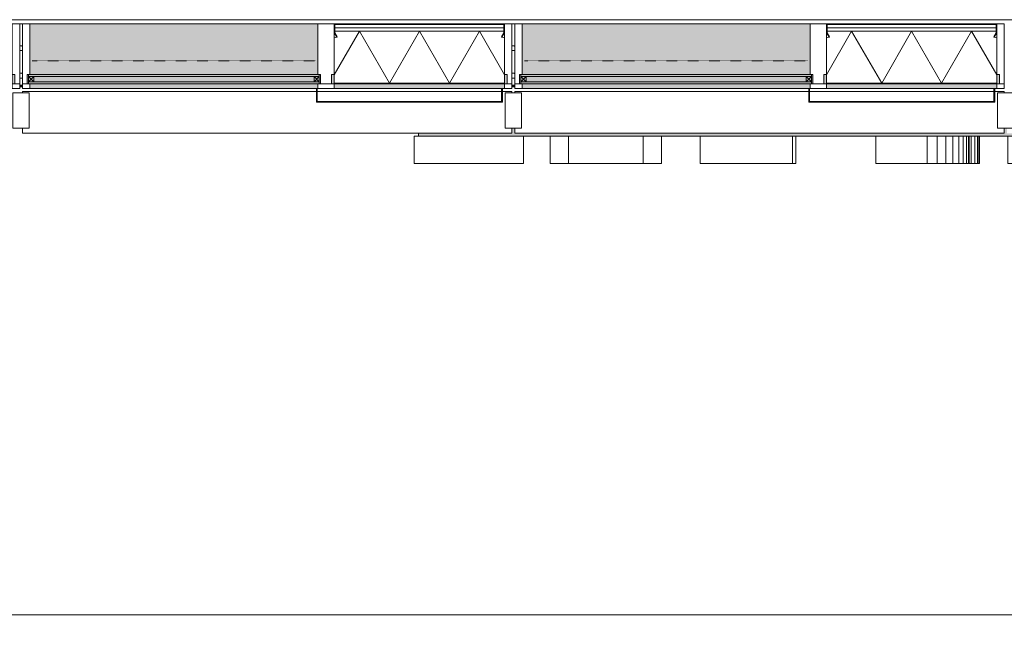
# Model space of a CAD drawing. Header units: millimetres. Extents: x -281 to 121694, y -16481 to 65128.
# Tile 168 of 256: x 35195 to 38795, y 6789 to 9055. Entities that reach past the tile are written whole.
import ezdxf

# ---------------------------------------------------------------- set-up
doc = ezdxf.new("R2010")
doc.units = ezdxf.units.MM
doc.linetypes.add('NLRS_Dash-0_6mm_Space-0_6mm_cpz', pattern=[1.2, 0.6, -0.6])
for name, color, linetype, lineweight in [('A--L$01A__Algemeen', 7, 'Continuous', 5), ('A--L21__Buitenwanden', 3, 'Continuous', 5), ('A--L3__Afbouw', 2, 'Continuous', 5), ('A--L82__LosseGebruikersInvent', 1, 'Continuous', 5), ('A--LD21__DetailPenFijnHidden', 1, 'Continuous', 5), ('A--M$01A__Algemeen', 1, 'Continuous', 5), ('A--M$01A__Algemeen-100', 1, 'Continuous', 5)]:
    doc.layers.add(name, color=color, linetype=linetype, lineweight=lineweight)
doc.styles.add('Arial_1', font='arial.ttf', dxfattribs={"height": 180})
doc.dimstyles.new('1_8mm', dxfattribs={"dimscale": 304.8, "dimtxt": 183.646692, "dimasz": 0.590551, "dimexe": 0.295276, "dimexo": 0.0625, "dimgap": 0.328084, "dimtad": 1, "dimdec": 0, "dimzin": 0, "dimdsep": 46, "dimtxsty": 'Arial_1', "dimblk1": 'OBLIQUE', "dimblk2": 'OBLIQUE', "dimsah": 1, "dimcen": 0.09, "dimdle": 0.295276, "dimazin": 0, "dimtfac": 1, "dimtdec": 4, "dimtix": 1, "dimtmove": 0, "dimatfit": 3, "dimfxl": 0.295276, "dimfxlon": 1, "dimtvp": 1, "dimtolj": 1, "dimtzin": 0, "dimarcsym": 2})
pattern_1 = [(119.982, (19.999, 91.339), (-450.0056378, 799.997313), [10, -1490.833]), (0, (20, 91.34), (0, -100), [10, -140]), (60.018, (30.001, 91.339), (450.0056378, 799.997313), [10, -1490.833]), (119.982, (69.999, 91.339), (-450.0056378, 799.997313), [10, -1490.833]), (0, (70, 91.34), (0, -100), [10, -140]), (60.018, (80.001, 91.339), (450.0056378, 799.997313), [10, -1490.833]), (119.982, (119.999, 91.339), (-450.0056378, 799.997313), [10, -1490.833]), (0, (120, 91.34), (0, -100), [10, -140]), (60.018, (130.001, 91.339), (450.0056378, 799.997313), [10, -1490.833]), (119.982, (59.999, 49.999), (-450.0056378, 799.997313), [10, -1490.833]), (180, (55, 58.66), (-1e-14, -100), [10, -140]), (60.018, (40.001, 49.999), (450.0056378, 799.997313), [10, -1490.833]), (119.982, (44.999, 41.339), (-450.0056378, 799.997313), [10, -1490.833]), (0, (45, 41.34), (0, -100), [10, -140]), (60.018, (55.001, 41.339), (450.0056378, 799.997313), [10, -1490.833]), (119.982, (109.999, 49.999), (-450.0056378, 799.997313), [10, -1490.833]), (180, (105, 58.66), (-1e-14, -100), [10, -140]), (60.018, (90.001, 49.999), (450.0056378, 799.997313), [10, -1490.833]), (119.982, (94.999, 41.339), (-450.0056378, 799.997313), [10, -1490.833]), (0, (95, 41.34), (0, -100), [10, -140]), (60.018, (105.001, 41.339), (450.0056378, 799.997313), [10, -1490.833]), (29.745, (141.329, 55.019), (899.9984713, 500.0021283), [10, -1199.339]), (90, (141.34, 45), (-150, 9e-15), [10, -90]), (150.255, (150.011, 40.019), (-899.9984713, 500.0021283), [10, -1199.339]), (60.018, (15.001, 0), (450.0056378, 799.997313), [10, -1490.833]), (0, (20, 8.66), (0, -100), [10, -140]), (119.982, (34.999, 0), (-450.0056378, 799.997313), [10, -1490.833]), (60.018, (65.001, 0), (450.0056378, 799.997313), [10, -1490.833]), (0, (70, 8.66), (0, -100), [10, -140]), (119.982, (84.999, 0), (-450.0056378, 799.997313), [10, -1490.833]), (60.018, (115.001, 0), (450.0056378, 799.997313), [10, -1490.833]), (0, (120, 8.66), (0, -100), [10, -140]), (119.982, (134.999, 0), (-450.0056378, 799.997313), [10, -1490.833]), (29.745, (-0.011, 40.019), (899.9984713, 500.0021283), [10, -1199.339]), (90, (8.66, 45), (-150, 9e-15), [10, -90]), (150.255, (8.671, 55.019), (-899.9984713, 500.0021283), [10, -1199.339])]

# ---------------------------------------------------------------- blocks, each defined once
blk = doc.blocks.new('Rectangular Mullion - gevelband kader-V260-L_80_ 12')
at = {"layer": 'A--L3__Afbouw'}
for p, q in [((80204.9, 8788), (80204.9, 8793)), ((80204.9, 8793), (81280, 8793)), ((81283, 8793), (81957, 8793)), ((81960, 8793), (81994.9, 8793)), ((81994.9, 8793), (81994.9, 8788)), ((80204.9, 8640), (80204.9, 8658)), ((81994.9, 8640), (80204.9, 8640)), ((81994.9, 8658), (81994.9, 8640))]:
    blk.add_line(p, q, dxfattribs=at)
blk = doc.blocks.new('NLRS_21_GM_LB_element gevel_gen_cpz - NLRS_21_13_08_elementgevel element_gen_cpz-V373-L_80_ 12')
at = {"layer": 'A--L$01A__Algemeen'}
for points in [[(-877.5, -17), (-877.5, -52), (-867.5, -51.5), (-867.5, -20), (-245, -20), (-245, -52), (-235, -52), (-235, -17), (-867.5, -17)], [(-65.7, -52), (-185, -52), (-185, -237), (867.5, -237), (867.5, -52), (307.6, -52)]]:
    blk.add_hatch(color=256, dxfattribs=at).paths.add_polyline_path(points)
h = blk.add_hatch(color=256, dxfattribs=at)
h.paths.add_polyline_path([(-860, 0), (-867.5, 0), (-867.5, -17), (-245, -17), (-245, 0), (-857, 0)])
h.paths.add_polyline_path([(-183, 0), (-185, 0), (-185, -17), (867.5, -17), (867.5, 0), (-180, 0)])
h = blk.add_hatch(dxfattribs=at)
h.set_pattern_fill('FP_350', color=256, style=0, pattern_type=2)
h.set_pattern_definition([(225, (34300, 8803), (449.013, -449.013), []), (225, (34141.25, 8803), (6e-14, -898.026), []), (225, (34458.75, 8803), (6e-14, -898.026), [])])
h.paths.add_polyline_path([(-858.1, -188.2), (-866.8, -203.3), (-865.1, -204.3), (-856.3, -189.2)])
h.paths.add_polyline_path([(-254.4, -188.2), (-256.2, -189.2), (-247.4, -204.3), (-245.7, -203.3)])
h.paths.add_polyline_path([(-865.5, -205.8), (-867.5, -205.8), (-867.5, -232), (-865.5, -232)])
h.paths.add_polyline_path([(-245, -205.8), (-247, -205.8), (-247, -232), (-245, -232)])
h.paths.add_polyline_path([(-862.5, -235), (-862.5, -237), (-250, -237), (-250, -235), (-812.4, -235)])
h = blk.add_hatch(dxfattribs=at)
h.set_pattern_fill('FP_349', color=256, style=0, pattern_type=2)
h.set_pattern_definition([(225, (34300, 8803), (42.42641, -42.42641), []), (315, (34300, 8803), (42.42641, 42.42641), [])])
h.paths.add_polyline_path([(-245, -185.7), (-249.9, -186.3), (-254.4, -188.2), (-245, -204.5)])
for p, q in [((-867.5, 0), (-895, 0)), ((-895, 0), (-895, -17)), ((-867.5, -17), (-867.5, 0)), ((-867.5, 0), (-860, 0)), ((-857, 0), (-245, 0)), ((-185, 0), (-245, 0)), ((-245, 0), (-245, -17)), ((-185, -17), (-185, 0)), ((-185, 0), (-183, 0)), ((-180, 0), (867.5, 0)), ((895, 0), (867.5, 0)), ((867.5, 0), (867.5, -17)), ((895, -17), (895, 0)), ((-877.5, -17), (-895, -17)), ((-895, -17), (-895, -237)), ((-895, -17), (-867.5, -17)), ((-877.5, -52), (-877.5, -17)), ((-245, -17), (-867.5, -17)), ((-245, -20), (-867.5, -20)), ((-867.5, -20), (-867.5, -185.7)), ((-245, -20), (-867.5, -20)), ((-867.5, -20), (-867.5, -185.7)), ((-775.6, -210), (-665.9, -20)), ((-556.2, -210), (-665.9, -20)), ((-556.2, -210), (-446.6, -20)), ((-336.9, -210), (-446.6, -20)), ((-245, -17), (-190, -17)), ((-245, -185.7), (-245, -20)), ((-245, -185.7), (-245, -20)), ((-195, -17), (-235, -17)), ((-235, -17), (-235, -52)), ((-195, -52), (-195, -17)), ((872.5, -17), (895, -17)), ((895, -17), (877.5, -17)), ((877.5, -17), (877.5, -52)), ((895, -237), (895, -17)), ((-867.5, -52), (-877.5, -52)), ((-775.6, -210), (-867.5, -50.9)), ((-336.9, -210), (-245, -50.9)), ((-235, -52), (-245, -52)), ((-190, -52), (-195, -52)), ((-185, -237), (-185, -52)), ((867.5, -52), (867.5, -237)), ((877.5, -52), (872.5, -52)), ((-867.5, -185.7), (-867.5, -204.5)), ((-867.5, -204.5), (-867.5, -205.8)), ((-867.5, -204.5), (-867.5, -205.8)), ((-867.5, -205.8), (-867.5, -232)), ((-858.1, -188.2), (-866.8, -203.3)), ((-865.5, -232), (-865.5, -205.8)), ((-865.5, -210), (-247, -210)), ((-865.5, -210), (-247, -210)), ((-865.1, -204.3), (-856.3, -189.2)), ((-856.3, -189.2), (-858.1, -188.2)), ((-254.4, -188.2), (-256.2, -189.2)), ((-256.2, -189.2), (-247.4, -204.3)), ((-245.7, -203.3), (-254.4, -188.2)), ((-247, -205.8), (-247, -232)), ((-245, -204.5), (-245, -185.7)), ((-245, -205.8), (-245, -204.5)), ((-245, -205.8), (-245, -204.5)), ((-245, -232), (-245, -205.8)), ((-895, -237), (-867.5, -237)), ((-867.5, -232), (-867.5, -237)), ((-867.5, -237), (-862.5, -237)), ((-865.5, -222.5), (-247, -222.5)), ((-250, -235), (-862.5, -235)), ((-862.5, -237), (-250, -237)), ((-250, -237), (-245, -237)), ((-245, -237), (-245, -232)), ((-245, -237), (-185, -237)), ((867.5, -237), (-185, -237)), ((867.5, -237), (895, -237))]:
    blk.add_line(p, q, dxfattribs=at)
for centre, radius, start, end in [((-867.5, -204.5), 18.8, 60, 90), ((-862.5, -205.8), 5, 150, 180), ((-862.5, -205.8), 3, 150, 180), ((-245, -204.5), 18.8, 90, 120), ((-250, -205.8), 3, 0, 30), ((-250, -205.8), 5, 360, 30), ((-862.5, -232), 5, 180, 270), ((-862.5, -232), 3, 180, 270), ((-862.5, -232), 3, 180, 270), ((-250, -232), 3, 270, 360), ((-250, -232), 3, 270, 0), ((-250, -232), 5, 270, 0)]:
    blk.add_arc(centre, radius, start, end, dxfattribs=at)
blk = doc.blocks.new('NLRS_41_GM_LB_vin gevel_gen_cpz - 41_12_XX_vin gevel-V374-L_80_ 12')
at = {"layer": 'A--L$01A__Algemeen'}
for p, q in [((30, 145), (-30, 145)), ((-30, 145), (-30, 15)), ((30, 15), (30, 145)), ((-30, 15), (30, 15))]:
    blk.add_line(p, q, dxfattribs=at)
blk = doc.blocks.new('NLRS_21_GM_LB_element gevel_gen_cpz - NLRS_21_13_08_elementgevel element_gen_cpz-V375-L_80_ 12')
at = {"layer": 'A--L$01A__Algemeen'}
for points in [[(-877.5, -17), (-877.5, -52), (-867.5, -51.5), (-867.5, -20), (-245, -20), (-245, -52), (-235, -52), (-235, -17), (-867.5, -17)], [(-132.4, -52), (-185, -52), (-185, -237), (867.5, -237), (867.5, -52), (240.9, -52)]]:
    blk.add_hatch(color=256, dxfattribs=at).paths.add_polyline_path(points)
h = blk.add_hatch(color=256, dxfattribs=at)
h.paths.add_polyline_path([(-857, 0), (-867.5, 0), (-867.5, -17), (-245, -17), (-245, 0), (-505.8, 0)])
h.paths.add_polyline_path([(-132.4, 0), (-185, 0), (-185, -17), (867.5, -17), (867.5, 0), (240.9, 0)])
h = blk.add_hatch(dxfattribs=at)
h.set_pattern_fill('FP_351', color=256, style=0, pattern_type=2)
h.set_pattern_definition([(225, (36100, 8803), (449.013, -449.013), []), (225, (35941.25, 8803), (6e-14, -898.026), []), (225, (36258.75, 8803), (6e-14, -898.026), [])])
h.paths.add_polyline_path([(-858.1, -188.2), (-866.8, -203.3), (-865.1, -204.3), (-856.3, -189.2)])
h.paths.add_polyline_path([(-254.4, -188.2), (-256.2, -189.2), (-247.4, -204.3), (-245.7, -203.3)])
h.paths.add_polyline_path([(-865.5, -205.8), (-867.5, -205.8), (-867.5, -232), (-865.5, -232)])
h.paths.add_polyline_path([(-245, -205.8), (-247, -205.8), (-247, -232), (-245, -232)])
h.paths.add_polyline_path([(-862.5, -235), (-862.5, -237), (-250, -237), (-250, -235), (-505.8, -235)])
for p, q in [((-867.5, 0), (-895, 0)), ((-895, 0), (-895, -17)), ((-867.5, -17), (-867.5, 0)), ((-867.5, 0), (-860, 0)), ((-857, 0), (-245, 0)), ((-185, 0), (-245, 0)), ((-245, 0), (-245, -17)), ((-185, -17), (-185, 0)), ((-185, 0), (-183, 0)), ((-180, 0), (867.5, 0)), ((895, 0), (867.5, 0)), ((867.5, 0), (867.5, -17)), ((895, -17), (895, 0)), ((-877.5, -17), (-895, -17)), ((-895, -17), (-895, -237)), ((-895, -17), (-867.5, -17)), ((-877.5, -52), (-877.5, -17)), ((-245, -17), (-867.5, -17)), ((-245, -20), (-867.5, -20)), ((-867.5, -20), (-867.5, -185.7)), ((-245, -20), (-867.5, -20)), ((-867.5, -20), (-867.5, -185.7)), ((-775.6, -210), (-665.9, -20)), ((-556.2, -210), (-665.9, -20)), ((-556.2, -210), (-446.6, -20)), ((-336.9, -210), (-446.6, -20)), ((-245, -17), (-190, -17)), ((-245, -185.7), (-245, -20)), ((-245, -185.7), (-245, -20)), ((-195, -17), (-235, -17)), ((-235, -17), (-235, -52)), ((-195, -52), (-195, -17)), ((872.5, -17), (895, -17)), ((895, -17), (877.5, -17)), ((877.5, -17), (877.5, -52)), ((895, -237), (895, -17)), ((-867.5, -52), (-877.5, -52)), ((-775.6, -210), (-867.5, -50.9)), ((-336.9, -210), (-245, -50.9)), ((-235, -52), (-245, -52)), ((-190, -52), (-195, -52)), ((-185, -237), (-185, -52)), ((867.5, -52), (867.5, -237)), ((877.5, -52), (872.5, -52)), ((-867.5, -185.7), (-867.5, -204.5)), ((-867.5, -204.5), (-867.5, -205.8)), ((-867.5, -204.5), (-867.5, -205.8)), ((-867.5, -205.8), (-867.5, -232)), ((-858.1, -188.2), (-866.8, -203.3)), ((-865.5, -232), (-865.5, -205.8)), ((-865.5, -210), (-247, -210)), ((-865.5, -210), (-247, -210)), ((-865.1, -204.3), (-856.3, -189.2)), ((-856.3, -189.2), (-858.1, -188.2)), ((-254.4, -188.2), (-256.2, -189.2)), ((-256.2, -189.2), (-247.4, -204.3)), ((-245.7, -203.3), (-254.4, -188.2)), ((-247, -205.8), (-247, -232)), ((-245, -204.5), (-245, -185.7)), ((-245, -205.8), (-245, -204.5)), ((-245, -205.8), (-245, -204.5)), ((-245, -232), (-245, -205.8)), ((-895, -237), (-867.5, -237)), ((-867.5, -232), (-867.5, -237)), ((-867.5, -237), (-862.5, -237)), ((-865.5, -222.5), (-247, -222.5)), ((-250, -235), (-862.5, -235)), ((-862.5, -237), (-250, -237)), ((-250, -237), (-245, -237)), ((-245, -237), (-245, -232)), ((-245, -237), (-185, -237)), ((867.5, -237), (-185, -237)), ((867.5, -237), (895, -237))]:
    blk.add_line(p, q, dxfattribs=at)
for centre, radius, start, end in [((-867.5, -204.5), 18.8, 60, 90), ((-862.5, -205.8), 5, 150, 180), ((-862.5, -205.8), 3, 150, 180), ((-245, -204.5), 18.8, 90, 120), ((-250, -205.8), 3, 0, 30), ((-250, -205.8), 5, 360, 30), ((-862.5, -232), 5, 180, 270), ((-862.5, -232), 3, 180, 270), ((-862.5, -232), 3, 180, 270), ((-250, -232), 3, 270, 360), ((-250, -232), 3, 270, 0), ((-250, -232), 5, 270, 0)]:
    blk.add_arc(centre, radius, start, end, dxfattribs=at)
blk = doc.blocks.new('NLRS_41_GM_LB_vin gevel_gen_cpz - 41_12_XX_vin gevel-V376-L_80_ 12')
at = {"layer": 'A--L$01A__Algemeen'}
for p, q in [((30, 145), (-30, 145)), ((-30, 145), (-30, 15)), ((30, 15), (30, 145)), ((-30, 15), (30, 15))]:
    blk.add_line(p, q, dxfattribs=at)
blk = doc.blocks.new('NLRS_41_GM_LB_zetwerk gevel_gen_cpz - NLRS_41_12_05_GM_zetwerk gevel_gen_cpz-61879868-L_80_ 12')
at = {"layer": 'A--L$01A__Algemeen'}
for p, q in [((375, 50), (-305, 50)), ((-305, 50), (-305, 0)), ((-302, 0), (-302, 47)), ((-302, 47), (372, 47)), ((372, 47), (372, 0)), ((375, 0), (375, 50)), ((-305, 0), (-302, 0)), ((372, 0), (375, 0))]:
    blk.add_line(p, q, dxfattribs=at)
blk = doc.blocks.new('NLRS_21_GM_LB_element gevel_gen_cpz - NLRS_21_13_08_elementgevel element_gen_cpz-V377-L_80_ 12')
at = {"layer": 'A--L$01A__Algemeen'}
for points in [[(-877.5, -17), (-877.5, -52), (-867.5, -51.5), (-867.5, -20), (-245, -20), (-245, -52), (-235, -52), (-235, -17), (-867.5, -17)], [(174.2, -52), (-185, -52), (-185, -237), (867.5, -237), (867.5, -52), (547.6, -52)]]:
    blk.add_hatch(color=256, dxfattribs=at).paths.add_polyline_path(points)
h = blk.add_hatch(color=256, dxfattribs=at)
h.paths.add_polyline_path([(-572.4, 0), (-867.5, 0), (-867.5, -17), (-245, -17), (-245, 0)])
h.paths.add_polyline_path([(-183, 0), (-185, 0), (-185, -17), (867.5, -17), (867.5, 0), (-180, 0)])
h = blk.add_hatch(dxfattribs=at)
h.set_pattern_fill('FP_352', color=256, style=0, pattern_type=2)
h.set_pattern_definition([(225, (37900, 8803), (42.42641, -42.42641), []), (315, (37900, 8803), (42.42641, 42.42641), [])])
h.paths.add_polyline_path([(-867.5, -185.7), (-866.8, -203.3), (-858.1, -188.2), (-866.8, -185.7)])
h = blk.add_hatch(dxfattribs=at)
h.set_pattern_fill('FP_353', color=256, style=0, pattern_type=2)
h.set_pattern_definition([(225, (37900, 8803), (449.013, -449.013), []), (225, (37741.25, 8803), (6e-14, -898.026), []), (225, (38058.75, 8803), (6e-14, -898.026), [])])
h.paths.add_polyline_path([(-858.1, -188.2), (-866.8, -203.3), (-865.1, -204.3), (-856.3, -189.2)])
h.paths.add_polyline_path([(-254.4, -188.2), (-256.2, -189.2), (-247.4, -204.3), (-245.7, -203.3)])
h.paths.add_polyline_path([(-865.5, -205.8), (-867.5, -205.8), (-867.5, -232), (-865.5, -232)])
h.paths.add_polyline_path([(-247, -205.8), (-247, -232), (-245, -232), (-245, -205.8)])
h.paths.add_polyline_path([(-862.5, -235), (-862.5, -237), (-250, -237), (-250, -235), (-572.4, -235)])
for p, q in [((-867.5, 0), (-895, 0)), ((-895, 0), (-895, -17)), ((-867.5, -17), (-867.5, 0)), ((-867.5, 0), (-860, 0)), ((-857, 0), (-245, 0)), ((-185, 0), (-245, 0)), ((-245, 0), (-245, -17)), ((-185, -17), (-185, 0)), ((-185, 0), (-183, 0)), ((-180, 0), (867.5, 0)), ((895, 0), (867.5, 0)), ((867.5, 0), (867.5, -17)), ((895, -17), (895, 0)), ((-877.5, -17), (-895, -17)), ((-895, -17), (-895, -237)), ((-895, -17), (-867.5, -17)), ((-877.5, -52), (-877.5, -17)), ((-245, -17), (-867.5, -17)), ((-245, -20), (-867.5, -20)), ((-867.5, -20), (-867.5, -185.7)), ((-245, -20), (-867.5, -20)), ((-867.5, -20), (-867.5, -185.7)), ((-775.6, -210), (-665.9, -20)), ((-556.2, -210), (-665.9, -20)), ((-556.2, -210), (-446.6, -20)), ((-336.9, -210), (-446.6, -20)), ((-245, -17), (-190, -17)), ((-245, -185.7), (-245, -20)), ((-245, -185.7), (-245, -20)), ((-195, -17), (-235, -17)), ((-235, -17), (-235, -52)), ((-195, -52), (-195, -17)), ((872.5, -17), (895, -17)), ((895, -17), (877.5, -17)), ((877.5, -17), (877.5, -52)), ((895, -237), (895, -17)), ((-867.5, -52), (-877.5, -52)), ((-775.6, -210), (-867.5, -50.9)), ((-336.9, -210), (-245, -50.9)), ((-235, -52), (-245, -52)), ((-190, -52), (-195, -52)), ((-185, -237), (-185, -52)), ((867.5, -52), (867.5, -237)), ((877.5, -52), (872.5, -52)), ((-867.5, -185.7), (-867.5, -204.5)), ((-867.5, -204.5), (-867.5, -205.8)), ((-867.5, -204.5), (-867.5, -205.8)), ((-867.5, -205.8), (-867.5, -232)), ((-858.1, -188.2), (-866.8, -203.3)), ((-865.5, -232), (-865.5, -205.8)), ((-865.5, -210), (-247, -210)), ((-865.5, -210), (-247, -210)), ((-865.1, -204.3), (-856.3, -189.2)), ((-856.3, -189.2), (-858.1, -188.2)), ((-254.4, -188.2), (-256.2, -189.2)), ((-256.2, -189.2), (-247.4, -204.3)), ((-245.7, -203.3), (-254.4, -188.2)), ((-247, -205.8), (-247, -232)), ((-245, -204.5), (-245, -185.7)), ((-245, -205.8), (-245, -204.5)), ((-245, -205.8), (-245, -204.5)), ((-245, -232), (-245, -205.8)), ((-895, -237), (-867.5, -237)), ((-867.5, -232), (-867.5, -237)), ((-867.5, -237), (-862.5, -237)), ((-865.5, -222.5), (-247, -222.5)), ((-250, -235), (-862.5, -235)), ((-862.5, -237), (-250, -237)), ((-250, -237), (-245, -237)), ((-245, -237), (-245, -232)), ((-245, -237), (-185, -237)), ((867.5, -237), (-185, -237)), ((867.5, -237), (895, -237))]:
    blk.add_line(p, q, dxfattribs=at)
for centre, radius, start, end in [((-867.5, -204.5), 18.8, 60, 90), ((-862.5, -205.8), 5, 150, 180), ((-862.5, -205.8), 3, 150, 180), ((-245, -204.5), 18.8, 90, 120), ((-250, -205.8), 3, 0, 30), ((-250, -205.8), 5, 360, 30), ((-862.5, -232), 5, 180, 270), ((-862.5, -232), 3, 180, 270), ((-862.5, -232), 3, 180, 270), ((-250, -232), 3, 270, 360), ((-250, -232), 3, 270, 0), ((-250, -232), 5, 270, 0)]:
    blk.add_arc(centre, radius, start, end, dxfattribs=at)
blk = doc.blocks.new('NLRS_41_GM_LB_vin gevel_gen_cpz - 41_12_XX_vin gevel-V378-L_80_ 12')
at = {"layer": 'A--L$01A__Algemeen'}
for p, q in [((30, 145), (-30, 145)), ((-30, 145), (-30, 15)), ((30, 15), (30, 145)), ((-30, 15), (30, 15))]:
    blk.add_line(p, q, dxfattribs=at)
blk = doc.blocks.new('CSWK_double-triple glass panel - CSWK_double-triple glass panel-56080678-L_80_ 12')
at = {"layer": 'A--L$01A__Algemeen', "linetype": 'NLRS_Dash-0_6mm_Space-0_6mm_cpz', "lineweight": 18}
for points in [[(-531.3, 100), (-531.3, 92), (531.2, 92), (531.2, 100), (-486.9, 100)], [(-486.9, 73), (-531.3, 73), (-531.3, 65), (531.2, 65), (531.2, 73), (-440.2, 73)]]:
    blk.add_hatch(color=256, dxfattribs=at).paths.add_polyline_path(points)
at = {"layer": 'A--L82__LosseGebruikersInvent', "linetype": 'NLRS_Dash-0_6mm_Space-0_6mm_cpz', "lineweight": 18}
blk.add_hatch(color=256, dxfattribs=at).paths.add_polyline_path([(-536.3, 100), (-536.3, 65), (-531.3, 65), (-531.3, 73), (531.2, 73), (531.2, 65), (536.2, 65), (536.2, 100), (531.2, 100), (531.2, 92), (-531.3, 92), (-531.3, 100), (-533.6, 100)])
at = {"layer": 'A--L$01A__Algemeen'}
for p, q in [((531.2, 100), (-531.3, 100)), ((-531.3, 100), (-531.3, 92)), ((-531.3, 92), (531.2, 92)), ((-531.3, 92), (-512.3, 92)), ((-531.3, 73), (-531.3, 92)), ((-531.3, 92), (-512.3, 73)), ((-512.3, 92), (-531.3, 73)), ((531.2, 73), (-531.3, 73)), ((-531.3, 73), (-531.3, 65)), ((-512.3, 73), (-531.3, 73)), ((-512.3, 92), (-512.3, 73)), ((512.2, 92), (531.2, 92)), ((512.2, 73), (512.2, 92)), ((512.2, 92), (531.2, 73)), ((531.2, 92), (512.2, 73)), ((531.2, 73), (512.2, 73)), ((531.2, 92), (531.2, 100)), ((531.2, 92), (531.2, 73)), ((531.2, 65), (531.2, 73)), ((-531.3, 65), (531.2, 65))]:
    blk.add_line(p, q, dxfattribs=at)
at = {"layer": 'A--L82__LosseGebruikersInvent', "linetype": 'NLRS_Dash-0_6mm_Space-0_6mm_cpz', "lineweight": 18}
blk.add_line((-518.3, 15), (518.3, 15), dxfattribs=at)
blk = doc.blocks.new('NLRS_21_CWP_perforated cassette_gen_cpz - NLRS_21_CWP_perforated cassette backlit_gen_cpz-V488-L_80_ 12')
at = {"layer": 'A--LD21__DetailPenFijnHidden'}
h = blk.add_hatch(dxfattribs=at)
h.set_pattern_fill('FP_449', color=256, style=0, pattern_type=2)
h.set_pattern_definition(pattern_1)
h.paths.add_polyline_path([(36995, 8815), (37005, 8815), (37005, 9040), (36995, 9040), (36995, 8820)])
blk.add_hatch(color=256, dxfattribs=at).paths.add_polyline_path([(37005, 8810), (37005, 8815), (36995, 8815), (36995, 8810)])
for p, q in [((36995, 8815), (37005, 8815)), ((36995, 8815), (37005, 8815)), ((37005, 8810), (36995, 8810)), ((37005, 8810), (36995, 8810))]:
    blk.add_line(p, q, dxfattribs=at)
blk = doc.blocks.new('NLRS_21_CWP_perforated cassette_gen_cpz - NLRS_21_CWP_perforated cassette backlit_gen_cpz-V489-L_80_ 12')
at = {"layer": 'A--LD21__DetailPenFijnHidden'}
h = blk.add_hatch(dxfattribs=at)
h.set_pattern_fill('FP_449', color=256, style=0, pattern_type=2)
h.set_pattern_definition(pattern_1)
h.paths.add_polyline_path([(35195, 8815), (35205, 8815), (35205, 9040), (35195, 9040), (35195, 8820)])
blk.add_hatch(color=256, dxfattribs=at).paths.add_polyline_path([(35205, 8810), (35205, 8815), (35195, 8815), (35195, 8810)])
for p, q in [((35195, 8815), (35205, 8815)), ((35195, 8815), (35205, 8815)), ((35205, 8810), (35195, 8810)), ((35205, 8810), (35195, 8810))]:
    blk.add_line(p, q, dxfattribs=at)
blk = doc.blocks.new('Logo - NLRS_41_12_10_GM_logo aan gevelband_gen_cpz-70916342-L_80_ 12')
at = {"layer": 'A--L$01A__Algemeen'}
blk.add_hatch(color=256, dxfattribs=at).paths.add_polyline_path([(1912.5, 0), (2121.8, 0), (2121.8, 11), (1804.9, 11), (1804.9, 29), (1794.9, 29), (1794.9, 11), (4.9, 11), (4.9, 29), (-5.1, 29), (-5.1, 11), (-1795.1, 11), (-1795.1, 29), (-1805.1, 29), (-1805.1, 11), (-2146.8, 11), (-2146.8, 0), (1817.9, 0)])
for p, q in [((-2162.2, 0), (-1763.5, 0)), ((-2162.2, 0), (-2162.2, -100)), ((-2146.8, 0), (-2146.8, 11)), ((-1763.5, 0), (-1763.5, -100)), ((-1665.4, 0), (-1763.5, 0)), ((-1665.4, 0), (-1598.7, 0)), ((-1665.4, 0), (-1665.4, -100)), ((-1598.7, -100), (-1598.7, 0)), ((-1325.2, 0), (-1598.7, 0)), ((-1325.2, 0), (-1258.4, 0)), ((-1325.2, 0), (-1325.2, -100)), ((-1258.4, 0), (-1258.4, -100)), ((-1117.2, 0), (-1258.4, 0)), ((-1117.2, 0), (-778.9, 0)), ((-1117.2, 0), (-1117.2, -100)), ((-778.9, -100), (-778.9, 0)), ((-474.5, 0), (-778.9, 0)), ((-767.8, 0), (-767.8, -100)), ((-474.5, 0), (-286.5, 0)), ((-474.5, 0), (-474.5, -100)), ((-286.5, 0), (-250.5, 0)), ((-286.5, -100), (-286.5, 0)), ((-250.5, 0), (-219.3, 0)), ((-250.5, 0), (-250.5, -100)), ((-219.3, 0), (-211.7, 0)), ((-219.3, 0), (-219.3, -100)), ((7.6, 0), (-211.7, 0)), ((-193, 0), (-193, -100)), ((-171.6, 0), (-171.6, -100)), ((-154.9, 0), (-154.9, -100)), ((-143.1, 0), (-143.1, -100)), ((-136, 0), (-136, -100)), ((-133.6, 0), (-133.6, -100)), ((-125.9, 0), (-125.9, -100)), ((-112.7, 0), (-112.7, -100)), ((-103.3, 0), (-103.3, -100)), ((-97.7, 0), (-97.7, -100)), ((-95.9, 0), (-95.9, -100)), ((7.6, 0), (132.4, 0)), ((7.6, 0), (7.6, -100)), ((132.4, 0), (184.3, 0)), ((132.4, -100), (132.4, 0)), ((184.3, 0), (226.1, 0)), ((184.3, 0), (184.3, -100)), ((480.1, 0), (226.1, 0)), ((229.7, 0), (229.7, -100)), ((268.4, 0), (268.4, -100)), ((300.3, 0), (300.3, -100)), ((325.4, 0), (325.4, -100)), ((343.4, 0), (343.4, -100)), ((354.2, 0), (354.2, -100)), ((357.8, 0), (357.8, -100)), ((372.2, 0), (372.2, -100)), ((480.1, 0), (546.9, 0)), ((480.1, 0), (480.1, -100)), ((546.9, -100), (546.9, 0)), ((688.1, 0), (546.9, 0)), ((688.1, 0), (822.1, 0)), ((688.1, 0), (688.1, -100)), ((822.1, 0), (885.7, 0)), ((822.1, -100), (822.1, 0)), ((885.7, 0), (921.9, 0)), ((885.7, 0), (885.7, -100)), ((1361.9, 0), (921.9, 0)), ((942.9, 0), (942.9, -100)), ((992.9, 0), (992.9, -100)), ((1035.2, 0), (1035.2, -100)), ((1069, 0), (1069, -100)), ((1093.8, 0), (1093.8, -100)), ((1108.9, 0), (1108.9, -100)), ((1114, 0), (1114, -100)), ((1198.5, 0), (1198.5, -100)), ((1203.6, 0), (1203.6, -100)), ((1219.2, 0), (1219.2, -100)), ((1244.2, -100), (1244.2, 0)), ((1277.6, 0), (1277.6, -100)), ((1318.8, 0), (1318.8, -100)), ((1361.9, 0), (1367, 0)), ((1367, 0), (1420.8, 0)), ((1367, 0), (1367, -100)), ((1420.8, 0), (1478.4, 0)), ((1420.8, 0), (1420.8, -100)), ((1478.4, 0), (1535.3, 0)), ((1478.4, 0), (1478.4, -100)), ((1535.3, 0), (1586.9, 0)), ((1535.3, 0), (1535.3, -100)), ((1586.9, 0), (1603.4, 0)), ((1586.9, 0), (1586.9, -100)), ((1812.9, 0), (1603.4, 0)), ((1632.2, 0), (1632.2, -100)), ((1674.1, 0), (1674.1, -100)), ((1700, 0), (1700, -100)), ((1812.9, 0), (2151.2, 0)), ((1812.9, 0), (1812.9, -100)), ((2121.8, 11), (2121.8, 0)), ((2151.2, 0), (2162.2, 0)), ((2151.2, -100), (2151.2, 0)), ((2162.2, 0), (2162.2, -100)), ((-1763.5, -100), (-2162.2, -100)), ((-1598.7, -100), (-1665.4, -100)), ((-1325.2, -100), (-1598.7, -100)), ((-1258.4, -100), (-1325.2, -100)), ((-778.9, -100), (-1117.2, -100)), ((-767.8, -100), (-778.9, -100)), ((-286.5, -100), (-474.5, -100)), ((-250.5, -100), (-286.5, -100)), ((-219.3, -100), (-250.5, -100)), ((-193, -100), (-219.3, -100)), ((-171.6, -100), (-193, -100)), ((-154.9, -100), (-171.6, -100)), ((-143.1, -100), (-154.9, -100)), ((-136, -100), (-143.1, -100)), ((-133.6, -100), (-136, -100)), ((-125.9, -100), (-133.6, -100)), ((-112.7, -100), (-125.9, -100)), ((-103.3, -100), (-112.7, -100)), ((-97.7, -100), (-103.3, -100)), ((-95.9, -100), (-97.7, -100)), ((132.4, -100), (7.6, -100)), ((184.3, -100), (132.4, -100)), ((229.7, -100), (184.3, -100)), ((268.4, -100), (229.7, -100)), ((300.3, -100), (268.4, -100)), ((325.4, -100), (300.3, -100)), ((343.4, -100), (325.4, -100)), ((354.2, -100), (343.4, -100)), ((357.8, -100), (354.2, -100)), ((372.2, -100), (357.8, -100)), ((546.9, -100), (480.1, -100)), ((822.1, -100), (688.1, -100)), ((885.7, -100), (822.1, -100)), ((942.9, -100), (885.7, -100)), ((992.9, -100), (942.9, -100)), ((1035.2, -100), (992.9, -100)), ((1069, -100), (1035.2, -100)), ((1093.8, -100), (1069, -100)), ((1108.9, -100), (1093.8, -100)), ((1114, -100), (1108.9, -100)), ((1203.6, -100), (1198.5, -100)), ((1219.2, -100), (1203.6, -100)), ((1244.2, -100), (1219.2, -100)), ((1277.6, -100), (1244.2, -100)), ((1318.8, -100), (1277.6, -100)), ((1367, -100), (1318.8, -100)), ((1420.8, -100), (1367, -100)), ((1478.4, -100), (1420.8, -100)), ((1535.3, -100), (1478.4, -100)), ((1586.9, -100), (1535.3, -100)), ((1632.2, -100), (1586.9, -100)), ((1674.1, -100), (1632.2, -100)), ((1700, -100), (1674.1, -100)), ((2151.2, -100), (1812.9, -100)), ((2162.2, -100), (2151.2, -100))]:
    blk.add_line(p, q, dxfattribs=at)
blk = doc.blocks.new('DIMBLOCK1-L_80_ 12')
at = {"layer": 'A--M$01A__Algemeen-100'}
for p, q in [((9340, 6879.3), (9430, 6969.3)), ((9340, 6879.3), (9340, 6969.3)), ((46000, 6879.3), (46090, 6969.3)), ((46000, 6879.3), (46000, 6969.3)), ((9250, 6879.3), (46000, 6879.3)), ((9340, 6879.3), (9250, 6789.3)), ((9340, 6879.3), (9340, 6789.3)), ((46000, 6879.3), (45910, 6789.3)), ((46000, 6879.3), (46000, 6789.3))]:
    blk.add_line(p, q, dxfattribs=at)
at = {"layer": 'A--M$01A__Algemeen-100', "color": 0, "insert": (27323.9, 7212.9), "char_height": 180, "width": 830.648, "attachment_point": 1, "line_spacing_factor": 0.941778, "style": 'Arial_1'}
blk.add_mtext('36660', dxfattribs=at)
blk = doc.blocks.new('_Oblique')
at = {"color": 0, "linetype": 'ByBlock', "lineweight": -2}
blk.add_line((-0.5, -0.5), (0.5, 0.5), dxfattribs=at)

msp = doc.modelspace()

# ---------------------------------------------------------------- linework, layer by layer
at = {"layer": 'A--L21__Buitenwanden'}
for p, q in [((9355, 9055), (68685, 9055)), ((35205, 9040), (35195, 9040)), ((36285, 9040), (35232.5, 9040)), ((37005, 9040), (36995, 9040)), ((38085, 9040), (37032.5, 9040))]:
    msp.add_line(p, q, dxfattribs=at)

# ---------------------------------------------------------------- block references
at = {"layer": 'A--L$01A__Algemeen', "rotation": 180}
for name, p in [('NLRS_21_GM_LB_element gevel_gen_cpz - NLRS_21_13_08_elementgevel element_gen_cpz-V373-L_80_ 12', (34300, 8803)), ('NLRS_21_GM_LB_element gevel_gen_cpz - NLRS_21_13_08_elementgevel element_gen_cpz-V375-L_80_ 12', (36100, 8803)), ('NLRS_21_GM_LB_element gevel_gen_cpz - NLRS_21_13_08_elementgevel element_gen_cpz-V377-L_80_ 12', (37900, 8803)), ('NLRS_41_GM_LB_vin gevel_gen_cpz - 41_12_XX_vin gevel-V374-L_80_ 12', (35200, 8803)), ('NLRS_41_GM_LB_zetwerk gevel_gen_cpz - NLRS_41_12_05_GM_zetwerk gevel_gen_cpz-61879868-L_80_ 12', (36655, 8803)), ('NLRS_41_GM_LB_vin gevel_gen_cpz - 41_12_XX_vin gevel-V376-L_80_ 12', (37000, 8803)), ('NLRS_41_GM_LB_zetwerk gevel_gen_cpz - NLRS_41_12_05_GM_zetwerk gevel_gen_cpz-61879868-L_80_ 12', (38455, 8803)), ('NLRS_41_GM_LB_vin gevel_gen_cpz - 41_12_XX_vin gevel-V378-L_80_ 12', (38800, 8803))]:
    msp.add_blockref(name, p, dxfattribs=at)
at = {"layer": 'A--L$01A__Algemeen'}
msp.add_blockref('Logo - NLRS_41_12_10_GM_logo aan gevelband_gen_cpz-70916342-L_80_ 12', (38800, 8629), dxfattribs=at)
at = {"layer": 'A--L3__Afbouw'}
for p in [(-45000, 0), (-43200, 0)]:
    msp.add_blockref('Rectangular Mullion - gevelband kader-V260-L_80_ 12', p, dxfattribs=at)
at = {"layer": 'A--L82__LosseGebruikersInvent', "linetype": 'NLRS_Dash-0_6mm_Space-0_6mm_cpz', "lineweight": 18, "rotation": 180}
for p in [(35758.8, 8920), (37558.8, 8920)]:
    msp.add_blockref('CSWK_double-triple glass panel - CSWK_double-triple glass panel-56080678-L_80_ 12', p, dxfattribs=at)
at = {"layer": 'A--LD21__DetailPenFijnHidden'}
for name in ['NLRS_21_CWP_perforated cassette_gen_cpz - NLRS_21_CWP_perforated cassette backlit_gen_cpz-V489-L_80_ 12', 'NLRS_21_CWP_perforated cassette_gen_cpz - NLRS_21_CWP_perforated cassette backlit_gen_cpz-V488-L_80_ 12']:
    msp.add_blockref(name, (0, 0), dxfattribs=at)

# ---------------------------------------------------------------- dimensions: what is measured, and where the dimension line sits
at = {"layer": 'A--M$01A__Algemeen'}
dim = msp.add_linear_dim(base=(46000, 6879.3), p1=(9340, 6969.3), p2=(46000, 6969.3), dimstyle='1_8mm', override={"dimpost": '<>', "dimfxl": 36660}, dxfattribs=at)
dim.commit()
dim.dimension.update_dxf_attribs({"geometry": 'DIMBLOCK1-L_80_ 12', "text_midpoint": (27670, 7071.2)})

doc.saveas('drawing.dxf')
